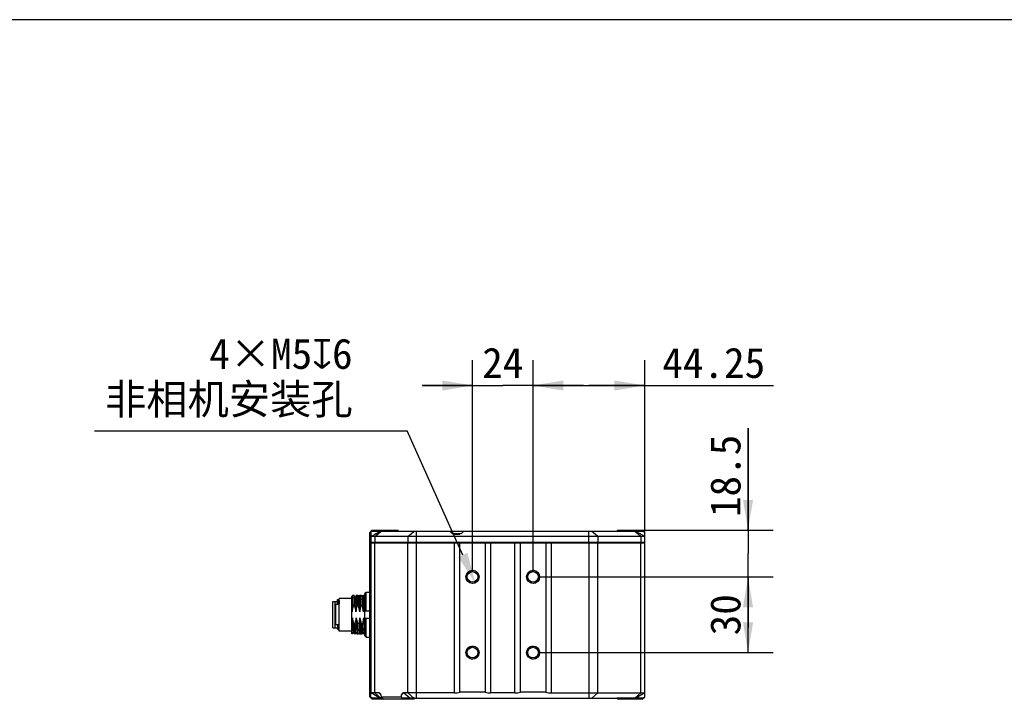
# Model space of a CAD drawing. Header units: millimetres. Extents: x 25 to 415, y 5 to 292.
# Tile 17 of 38: x 123 to 220, y 225 to 292. Entities that reach past the tile are written whole.
import ezdxf
from ezdxf.enums import TextEntityAlignment as Align

# ---------------------------------------------------------------- set-up
doc = ezdxf.new("R2010")
doc.units = ezdxf.units.MM
doc.header["$LTSCALE"] = 23.1
doc.header["$PDMODE"] = 3
doc.header["$PDSIZE"] = 8
doc.layers.get('0').update_dxf_attribs({"linetype": 'CONTINUOUS'})
doc.layers.get('Defpoints').update_dxf_attribs({"linetype": 'CONTINUOUS'})
doc.layers.add('00_COMPONENTS', color=7, linetype='CONTINUOUS')
doc.layers.add('51__DRAFT_DIMS', color=7, linetype='CONTINUOUS')
doc.styles.get("Standard").update_dxf_attribs({"font": 'simfang.ttf'})
doc.dimstyles.new('DIMSTYLE_1', dxfattribs={"dimtxt": 3, "dimasz": 3, "dimexe": 2.5, "dimexo": 0.5, "dimgap": 0.75, "dimtad": 1, "dimlfac": 4, "dimdsep": 46, "dimtxsty": 'STANDARD', "dimblk": '_FILLED', "dimblk1": '_FILLED', "dimblk2": '_FILLED', "dimcen": 0.09, "dimclrt": 3, "dimazin": 2, "dimtp": 0.3, "dimtm": 0.3, "dimtfac": 1, "dimtofl": 0, "dimtmove": 0, "dimatfit": 3, "dimldrblk": '_FILLED', "dimfxl": 1, "dimtolj": 1, "dimarcsym": 0})
doc.dimstyles.new('DIMSTYLE_4', dxfattribs={"dimtxt": 3, "dimasz": 3, "dimexe": 2.5, "dimexo": 0.5, "dimtad": 1, "dimlfac": 4, "dimdsep": 46, "dimtxsty": 'STANDARD', "dimblk": '_FILLED', "dimblk1": '_FILLED', "dimblk2": '_FILLED', "dimcen": 0.09, "dimclrt": 3, "dimazin": 2, "dimtp": 0.1, "dimtm": 0.1, "dimtfac": 1, "dimtofl": 0, "dimtmove": 0, "dimatfit": 1, "dimldrblk": '_FILLED', "dimfxl": 1, "dimtolj": 1, "dimarcsym": 0})
doc.dimstyles.new('DIMSTYLE_6', dxfattribs={"dimtxt": 3, "dimasz": 3, "dimexe": 2.5, "dimexo": 0.5, "dimgap": 0.75, "dimtad": 1, "dimlfac": 4, "dimdsep": 46, "dimtxsty": 'STANDARD', "dimblk": '_FILLED', "dimblk1": '_FILLED', "dimblk2": '_FILLED', "dimcen": 0.09, "dimclrt": 3, "dimazin": 2, "dimtp": 0.2, "dimtm": 0.2, "dimtfac": 1, "dimtofl": 0, "dimtmove": 0, "dimatfit": 3, "dimldrblk": '_FILLED', "dimfxl": 1, "dimtolj": 1, "dimarcsym": 0})

# ---------------------------------------------------------------- blocks, each defined once
blk = doc.blocks.new('_FILLED')
at = {"color": 0, "linetype": 'ByBlock'}
blk.add_solid([(0, 0), (-1, 0.167), (-1, -0.167)], dxfattribs=at)
blk = doc.blocks.new('*D13')
at = {"layer": '51__DRAFT_DIMS', "color": 4}
for p, q in [((194.8, 241.429), (194.8, 251.539)), ((194.8, 251.539), (194.8, 239.117)), ((183.679, 241.429), (197.3, 241.429)), ((194.8, 231.804), (194.8, 239.117)), ((173.991, 236.804), (197.3, 236.804)), ((194.8, 236.804), (194.8, 231.804))]:
    blk.add_line(p, q, dxfattribs=at)
at = {"layer": '51__DRAFT_DIMS', "color": 4, "xscale": 3, "yscale": 3, "zscale": 3}
for p, rotation in [((194.8, 241.429), 270), ((194.8, 236.804), 90)]:
    blk.add_blockref('_FILLED', p, dxfattribs=dict(at, rotation=rotation))
at = {"layer": '51__DRAFT_DIMS', "color": 3}
blk.add_text('18.5', height=3, rotation=90, dxfattribs=at).set_placement((194.05, 242.726))
blk = doc.blocks.new('*D14')
at = {"layer": '51__DRAFT_DIMS', "color": 4}
for p, q in [((173.491, 237.304), (173.491, 258.264)), ((184.554, 240.679), (184.554, 258.264)), ((173.491, 255.764), (179.022, 255.764)), ((184.554, 255.764), (179.022, 255.764)), ((179.022, 255.764), (197.315, 255.764))]:
    blk.add_line(p, q, dxfattribs=at)
at = {"layer": '51__DRAFT_DIMS', "color": 4, "xscale": 3, "yscale": 3, "zscale": 3, "rotation": 180}
blk.add_blockref('_FILLED', (173.491, 255.764), dxfattribs=at)
at = {"layer": '51__DRAFT_DIMS', "color": 4, "xscale": 3, "yscale": 3, "zscale": 3}
blk.add_blockref('_FILLED', (184.554, 255.764), dxfattribs=at)
at = {"layer": '51__DRAFT_DIMS', "color": 3}
blk.add_text('44.25', height=3, dxfattribs=at).set_placement((186.299, 256.514))
blk = doc.blocks.new('*D15')
at = {"layer": '51__DRAFT_DIMS', "color": 4}
for p, q in [((167.491, 237.304), (167.491, 258.264)), ((173.491, 237.304), (173.491, 258.264)), ((167.491, 255.764), (162.491, 255.764)), ((162.491, 255.764), (170.491, 255.764)), ((178.491, 255.764), (170.491, 255.764)), ((173.491, 255.764), (178.491, 255.764))]:
    blk.add_line(p, q, dxfattribs=at)
at = {"layer": '51__DRAFT_DIMS', "color": 4, "xscale": 3, "yscale": 3, "zscale": 3}
blk.add_blockref('_FILLED', (167.491, 255.764), dxfattribs=at)
at = {"layer": '51__DRAFT_DIMS', "color": 4, "xscale": 3, "yscale": 3, "zscale": 3, "rotation": 180}
blk.add_blockref('_FILLED', (173.491, 255.764), dxfattribs=at)
at = {"layer": '51__DRAFT_DIMS', "color": 3}
blk.add_text('24', height=3, dxfattribs=at).set_placement((170.491, 256.514), align=Align.CENTER)
blk = doc.blocks.new('*D16')
at = {"layer": '51__DRAFT_DIMS', "color": 4}
for p, q in [((173.991, 236.804), (197.3, 236.804)), ((194.8, 236.804), (194.8, 233.054)), ((194.8, 229.304), (194.8, 233.054)), ((173.991, 229.304), (197.3, 229.304))]:
    blk.add_line(p, q, dxfattribs=at)
at = {"layer": '51__DRAFT_DIMS', "color": 4, "xscale": 3, "yscale": 3, "zscale": 3}
for p, rotation in [((194.8, 236.804), 90), ((194.8, 229.304), 270)]:
    blk.add_blockref('_FILLED', p, dxfattribs=dict(at, rotation=rotation))
at = {"layer": '51__DRAFT_DIMS', "color": 3}
blk.add_text('30', height=3, rotation=90, dxfattribs=at).set_placement((194.05, 233.054), align=Align.CENTER)
blk = doc.blocks.new('*D17')
at = {"layer": '51__DRAFT_DIMS', "color": 0, "lineweight": -2}
for p in [(130.028, 251.287), (166.52, 238.972)]:
    blk.add_line(p, (161.001, 251.287), dxfattribs=at)
at = {"layer": 'Defpoints', "color": 0}
for p in [(167.236, 237.375), (167.747, 236.234)]:
    blk.add_point(p, dxfattribs=at)
at = {"layer": '51__DRAFT_DIMS', "color": 0, "linetype": 'ByBlock', "lineweight": -2, "xscale": 3, "yscale": 3, "zscale": 3, "rotation": 294.1396522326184}
blk.add_blockref('_FILLED', (167.747, 236.234), dxfattribs=at)
at = {"layer": '51__DRAFT_DIMS', "color": 3, "insert": (155.606, 260.412), "char_height": 3, "attachment_point": 3, "line_spacing_factor": 0.9}
blk.add_mtext('\\A1;{4×M5{\\fgdt;x}6\\P非相机安装孔}', dxfattribs=at)

msp = doc.modelspace()

# ---------------------------------------------------------------- linework, layer by layer
at = {"color": 7}
msp.add_line((415, 292), (25, 292), dxfattribs=at)
at = {"layer": '00_COMPONENTS', "color": 7}
for p, q in [((157.3037, 241.1794), (157.5537, 241.4294)), ((157.3037, 224.9294), (157.3037, 241.1794)), ((157.4287, 225.3044), (157.4287, 241.3044)), ((157.4287, 240.8044), (158.3037, 241.3044)), ((157.4537, 241.3294), (160.1787, 241.3294)), ((157.5537, 241.4294), (160.0787, 241.4294)), ((165.3082, 241.3044), (158.3037, 241.3044)), ((160.0787, 241.4294), (160.1787, 241.3294)), ((160.1787, 241.3294), (160.1787, 241.3044)), ((166.5476, 241.3044), (165.3118, 241.3044)), ((183.6787, 241.3044), (166.5492, 241.3044)), ((181.9037, 241.4294), (181.8037, 241.3294)), ((181.8037, 241.3294), (184.4037, 241.3294)), ((181.8037, 241.3044), (181.8037, 241.3294)), ((181.9037, 241.4294), (184.3037, 241.4294)), ((184.5537, 240.8044), (183.6787, 241.3044)), ((184.5537, 241.1794), (184.3037, 241.4294)), ((184.5537, 224.9294), (184.5537, 241.1794)), ((157.3037, 240.1794), (184.5537, 240.1794)), ((184.5537, 240.8044), (157.4287, 240.8044)), ((157.4287, 240.2544), (184.5537, 240.2544)), ((157.7287, 240.1794), (157.7287, 240.2544)), ((157.8162, 241.0294), (157.8162, 241.0258)), ((157.8662, 241.0544), (157.8412, 241.0544)), ((166.2864, 241.0544), (165.571, 241.0544)), ((166.2412, 225.3758), (166.2412, 240.1794)), ((168.7412, 240.1794), (168.7412, 225.3758)), ((172.2412, 225.3758), (172.2412, 240.1794)), ((174.7412, 240.1794), (174.7412, 225.3758)), ((184.1412, 241.0544), (184.1162, 241.0544)), ((184.1662, 241.0294), (184.1662, 241.0258)), ((184.2537, 240.1794), (184.2537, 240.2544)), ((156.9537, 235.2729), (156.8287, 235.146)), ((156.9537, 233.4294), (156.9537, 235.2729)), ((157.3037, 235.2729), (156.9537, 235.2729)), ((153.6537, 231.7419), (153.6537, 234.3669)), ((153.6537, 234.3669), (153.8537, 234.3669)), ((153.8537, 234.3669), (153.8537, 231.7419)), ((153.8537, 234.3419), (153.8787, 234.3669)), ((153.8787, 231.7419), (153.8787, 234.3669)), ((153.8787, 234.3669), (154.1037, 234.3669)), ((154.1037, 234.0544), (154.1037, 234.5544)), ((154.1037, 234.5544), (154.18, 234.5544)), ((154.1833, 234.5493), (154.1841, 234.5461)), ((154.2544, 234.4262), (154.1842, 234.5477)), ((154.261, 234.4444), (154.2525, 234.4296)), ((154.2708, 234.4612), (154.261, 234.4444)), ((154.2787, 234.475), (154.2708, 234.4612)), ((154.2787, 231.4294), (154.2787, 234.6794)), ((155.5287, 234.6794), (154.2787, 234.6794)), ((155.5804, 234.9516), (155.5287, 234.8622)), ((155.5287, 231.1544), (155.5287, 234.8622)), ((155.7418, 234.9544), (155.5836, 234.9544)), ((155.8538, 234.7635), (155.7451, 234.9516)), ((155.9554, 234.9516), (155.8502, 234.7698)), ((156.117, 234.9544), (155.9586, 234.9544)), ((156.2254, 234.77), (156.1204, 234.9515)), ((156.1654, 234.9344), (156.1478, 234.904)), ((156.1712, 234.9445), (156.1654, 234.9344)), ((156.1741, 234.9544), (156.3326, 234.9544)), ((156.3304, 234.9516), (156.2254, 234.77)), ((156.229, 234.7637), (156.2254, 234.77)), ((156.4921, 234.9544), (156.3336, 234.9544)), ((156.6005, 234.7698), (156.4953, 234.9516)), ((156.5403, 234.9343), (156.5228, 234.904)), ((156.5461, 234.9443), (156.5403, 234.9343)), ((156.5491, 234.9544), (156.7076, 234.9544)), ((156.6028, 234.7738), (156.6005, 234.7698)), ((156.6041, 234.7635), (156.6005, 234.7698)), ((156.7056, 234.9515), (156.6028, 234.7738)), ((156.8287, 234.9544), (156.7089, 234.9544)), ((156.8287, 230.9627), (156.8287, 235.146)), ((153.9037, 234.0044), (153.9537, 234.0544)), ((153.9037, 232.1044), (153.9037, 234.0044)), ((153.9537, 232.0544), (153.9537, 234.0544)), ((154.2787, 234.0544), (153.9537, 234.0544)), ((155.6489, 233.9275), (155.8071, 233.9275)), ((156.0239, 233.9275), (156.1823, 233.9275)), ((156.293, 233.7803), (156.293, 233.7783)), ((156.3057, 233.4354), (156.3059, 233.4288)), ((156.3059, 233.4288), (156.3089, 233.3459)), ((156.3989, 233.9275), (156.5573, 233.9275)), ((156.7742, 233.9275), (156.8287, 233.9275)), ((156.8287, 233.4294), (157.3037, 233.4294)), ((157.3037, 232.6794), (156.8287, 232.6794)), ((156.9537, 230.8359), (156.9537, 232.6794)), ((153.6537, 231.7419), (153.8537, 231.7419)), ((153.8537, 231.7669), (153.8787, 231.7419)), ((153.8787, 231.7419), (154.1037, 231.7419)), ((153.9037, 232.1044), (153.9537, 232.0544)), ((154.2787, 232.0544), (153.9537, 232.0544)), ((154.1037, 232.0544), (154.1037, 231.632)), ((154.1043, 231.632), (154.1194, 231.6583)), ((154.1194, 231.6583), (154.1275, 231.6721)), ((154.1254, 231.6756), (154.1275, 231.6721)), ((154.1275, 231.6721), (154.1943, 231.5565)), ((154.1967, 231.5544), (154.2787, 231.5544)), ((155.5287, 231.4294), (154.2787, 231.4294)), ((155.5578, 231.1573), (155.6608, 231.3354)), ((155.6591, 231.3452), (155.6628, 231.3389)), ((155.6608, 231.3354), (155.6628, 231.3389)), ((155.6628, 231.3389), (155.7679, 231.1572)), ((155.8643, 232.1813), (155.7059, 232.1813)), ((155.9326, 231.157), (156.0378, 231.3389)), ((156.0287, 231.1544), (156.0287, 231.3232)), ((156.0342, 231.345), (156.0378, 231.3389)), ((156.0378, 231.3389), (156.1429, 231.1572)), ((156.2391, 232.1813), (156.0809, 232.1813)), ((156.3077, 231.1573), (156.4108, 231.3355)), ((156.4091, 231.3452), (156.4128, 231.339)), ((156.4108, 231.3355), (156.4128, 231.339)), ((156.4128, 231.339), (156.5179, 231.1572)), ((156.6143, 232.1813), (156.4559, 232.1813)), ((156.6828, 231.1572), (156.7879, 231.3388)), ((156.7843, 231.3449), (156.7879, 231.3388)), ((156.7879, 231.3388), (156.8287, 231.2682)), ((155.5544, 231.1544), (155.5287, 231.1544)), ((155.9295, 231.1544), (155.7711, 231.1544)), ((156.0287, 231.1544), (156.1429, 231.1544)), ((156.3043, 231.1544), (156.1461, 231.1544)), ((156.3332, 231.2014), (156.3585, 231.1578)), ((156.3624, 231.1544), (156.5179, 231.1544)), ((156.6796, 231.1544), (156.5211, 231.1544)), ((156.7082, 231.2011), (156.7333, 231.1577)), ((156.7371, 231.1544), (156.7372, 231.1544)), ((156.7373, 231.1544), (156.8287, 231.1544)), ((156.8287, 230.9627), (156.9537, 230.8359)), ((156.9537, 230.8359), (157.3037, 230.8359)), ((157.5537, 224.6794), (157.3037, 224.9294)), ((157.3561, 224.9428), (157.3561, 224.877)), ((157.4267, 225.3055), (157.4262, 225.3057)), ((158.3037, 224.8044), (157.4267, 225.3055)), ((158.2089, 225.3044), (157.4287, 225.3044)), ((158.5625, 224.7794), (157.4537, 224.7794)), ((161.676, 224.6794), (157.5537, 224.6794)), ((158.5448, 224.8044), (157.5982, 224.8044)), ((158.4558, 224.9294), (160.4016, 224.9294)), ((158.5028, 224.8638), (158.5625, 224.7794)), ((158.5625, 224.7794), (158.7039, 224.6794)), ((160.507, 224.7794), (160.4473, 224.8638)), ((161.776, 224.7794), (160.507, 224.7794)), ((160.507, 224.6794), (160.507, 224.7794)), ((160.5209, 224.8044), (184.3841, 224.8044)), ((165.6963, 225.3044), (160.6485, 225.3044)), ((161.676, 224.6794), (161.776, 224.7794)), ((161.776, 224.7794), (161.776, 224.8044)), ((168.7412, 225.3758), (166.2412, 225.3758)), ((171.6963, 225.3044), (169.2861, 225.3044)), ((174.7412, 225.3758), (172.2412, 225.3758)), ((175.2861, 225.3044), (184.5537, 225.3044)), ((181.8037, 224.8044), (181.8037, 224.7794)), ((184.4037, 224.7794), (181.8037, 224.7794)), ((181.9037, 224.6794), (181.8037, 224.7794)), ((184.3037, 224.6794), (181.9037, 224.6794)), ((184.5537, 225.3044), (183.6787, 224.8044)), ((184.3037, 224.6794), (184.5537, 224.9294))]:
    msp.add_line(p, q, dxfattribs=at)
at = {"layer": '00_COMPONENTS', "color": 4}
for p, q in [((157.7948, 240.8044), (158.4135, 241.3044)), ((158.8037, 241.3044), (158.8037, 241.4294)), ((161.0623, 240.8044), (161.681, 241.3044)), ((161.9462, 240.1794), (161.9462, 241.3044)), ((179.0343, 240.1794), (179.0343, 241.3044)), ((179.9182, 240.8044), (179.2994, 241.3044)), ((183.1787, 241.4294), (183.1787, 241.3044)), ((184.1876, 240.8044), (183.5689, 241.3044)), ((157.7948, 240.8044), (157.7948, 240.2544)), ((157.7948, 225.3044), (157.7948, 240.1794)), ((157.8162, 241.0294), (157.8224, 241.0294)), ((158.0069, 240.1794), (158.0069, 240.2544)), ((161.0623, 240.8044), (161.0623, 240.2544)), ((161.0626, 225.3044), (161.0626, 240.1794)), ((161.2744, 240.1794), (161.2744, 240.2544)), ((161.9465, 224.8044), (161.9465, 240.1794)), ((165.6438, 241.0294), (166.2136, 241.0294)), ((165.6963, 225.3044), (165.6963, 240.1794)), ((169.2861, 240.1794), (169.2861, 225.3044)), ((171.6963, 225.3044), (171.6963, 240.1794)), ((175.2861, 240.1794), (175.2861, 225.3044)), ((179.0359, 224.8044), (179.0359, 240.1794)), ((179.706, 240.1794), (179.706, 240.2544)), ((179.9182, 240.8044), (179.9182, 240.2544)), ((179.9198, 225.3044), (179.9198, 240.1794)), ((183.9754, 240.1794), (183.9754, 240.2544)), ((184.1599, 241.0294), (184.1662, 241.0294)), ((184.1876, 240.8044), (184.1876, 240.2544)), ((184.1876, 225.3044), (184.1876, 240.1794)), ((157.3561, 224.9428), (157.5982, 224.8044)), ((158.4135, 224.8044), (157.7948, 225.3044)), ((158.406, 225.1451), (158.2089, 225.3044)), ((160.5209, 224.8044), (160.4473, 224.8638)), ((161.2672, 224.8044), (160.6485, 225.3044)), ((161.6813, 224.8044), (161.0626, 225.3044)), ((161.3025, 224.6794), (161.3732, 224.7794)), ((161.3732, 224.8044), (161.3732, 224.7794)), ((179.9198, 225.3044), (179.3011, 224.8044)), ((183.1787, 224.6794), (183.1787, 224.8044)), ((184.1876, 225.3044), (183.5689, 224.8044)), ((184.4881, 224.8638), (184.3841, 224.8044))]:
    msp.add_line(p, q, dxfattribs=at)
at = {"layer": '00_COMPONENTS', "color": 7}
for centre, radius in [((167.4912, 236.8044), 0.65), ((167.4912, 236.8044), 0.525), ((173.4912, 236.8044), 0.65), ((173.4912, 236.8044), 0.525), ((167.4912, 229.3044), 0.65), ((167.4912, 229.3044), 0.525), ((173.4912, 229.3044), 0.65), ((173.4912, 229.3044), 0.525)]:
    msp.add_circle(centre, radius, dxfattribs=at)
for centre, radius, start, end in [((157.8412, 241.0294), 0.025, 90, 180), ((184.1412, 241.0294), 0.025, 0, 90), ((153.9693, 234.4959), 0.2206, 12.579849, 13.164725), ((152.1694, 232.8938), 3.4193, 7.583282, 10.75158), ((210.294, 234.0565), 54.462, 181.973174, 182.175688)]:
    msp.add_arc(centre, radius, start, end, dxfattribs=at)
at = {"layer": '00_COMPONENTS', "color": 4}
for centre in [(167.4912, 236.8044), (173.4912, 236.8044), (167.4912, 229.3044), (173.4912, 229.3044)]:
    msp.add_arc(centre, 0.625, 255, 195, dxfattribs=at)
at = {"layer": '00_COMPONENTS', "color": 7}
for centre, major_axis, ratio, start_param, end_param in [((158.2089, 224.9013), (0, 0.4031), 0.6139406, 4.7821851, 6.2831853), ((158.2553, 224.8638), (-0.6911, 0.933), 0.1726721, -1.6980145, -1.6282183), ((160.6485, 224.9013), (0, 0.4031), 0.6139406, 0, 1.5010002), ((160.6948, 224.8638), (-0.6911, 0.933), 0.1726721, 1.373782, 1.4435782), ((165.6963, 226.0187), (1.25, 0), 0.5714286, -1.5707963, -1.1197695), ((169.2861, 226.0187), (1.25, 0), 0.5714286, -2.0218231, -1.5707963), ((171.6963, 226.0187), (1.25, 0), 0.5714286, -1.5707963, -1.1197695), ((175.2861, 226.0187), (1.25, 0), 0.5714286, -2.0218231, -1.5707963)]:
    msp.add_ellipse(centre, major_axis=major_axis, ratio=ratio, start_param=start_param, end_param=end_param, dxfattribs=at)
for points, knots in [([(165.571, 241.0544), (165.5355, 241.0685), (165.471, 241.1), (165.3906, 241.1605), (165.3344, 241.2285), (165.3135, 241.2795), (165.3082, 241.3044)], [0, 0, 0, 0, 0.3046841, 0.5689614, 0.7973479, 1, 1, 1, 1]), ([(166.5492, 241.3044), (166.5439, 241.2795), (166.523, 241.2285), (166.4668, 241.1605), (166.3864, 241.1), (166.3219, 241.0685), (166.2864, 241.0544)], [0, 0, 0, 0, 0.2026521, 0.4310385, 0.6953159, 1, 1, 1, 1]), ([(165.9287, 240.9901), (165.8651, 240.9901), (165.7432, 241.0006), (165.625, 241.0328), (165.571, 241.0544)], [0, 0, 0, 0, 0.5223216, 1, 1, 1, 1]), ([(166.2864, 241.0544), (166.2324, 241.0328), (166.1142, 241.0006), (165.9922, 240.9901), (165.9287, 240.9901)], [0, 0, 0, 0, 0.4776784, 1, 1, 1, 1]), ([(154.18, 234.5544), (154.1807, 234.5544), (154.1823, 234.5525), (154.1829, 234.5506), (154.1833, 234.5493)], [0, 0, 0, 0, 0.3339055, 1, 1, 1, 1]), ([(154.1846, 234.5439), (154.1848, 234.5431), (154.1857, 234.5393), (154.1865, 234.5354), (154.187, 234.5324)], [0, 0, 0, 0, 0.2173094, 1, 1, 1, 1]), ([(154.187, 234.5324), (154.1907, 234.5115), (154.1961, 234.4561), (154.2035, 234.3542), (154.2108, 234.216), (154.2153, 234.1121), (154.2176, 234.0547)], [0, 0, 0, 0, 0.1330858, 0.3483506, 0.6400115, 1, 1, 1, 1]), ([(154.2542, 234.4257), (154.2559, 234.423), (154.2581, 234.4139), (154.2612, 234.3967), (154.264, 234.3711), (154.2669, 234.3377), (154.2698, 234.2966), (154.274, 234.2273), (154.2768, 234.1718), (154.2787, 234.1324)], [0, 0, 0, 0, 0.0329072, 0.0926414, 0.1797009, 0.2937872, 0.4339621, 0.5991663, 1, 1, 1, 1]), ([(155.5836, 234.9544), (155.5833, 234.9544), (155.5819, 234.954), (155.581, 234.9526), (155.5804, 234.9516)], [0, 0, 0, 0, 0.1882231, 1, 1, 1, 1]), ([(155.6489, 233.9275), (155.6463, 234.0014), (155.6411, 234.1425), (155.633, 234.3426), (155.6251, 234.5187), (155.6181, 234.6488), (155.6124, 234.7385), (155.6084, 234.7942), (155.6044, 234.8418), (155.6004, 234.8811), (155.5966, 234.9116), (155.5924, 234.9344), (155.5894, 234.9468), (155.5856, 234.9544), (155.5836, 234.9544)], [0, 0, 0, 0, 0.2152182, 0.4106485, 0.5826575, 0.7280539, 0.7899105, 0.8441489, 0.8905247, 0.928834, 0.9589174, 0.9806784, 0.9941505, 1, 1, 1, 1]), ([(155.7451, 234.9516), (155.7448, 234.952), (155.7441, 234.9532), (155.7428, 234.9544), (155.7418, 234.9544)], [0, 0, 0, 0, 0.3367251, 1, 1, 1, 1]), ([(155.8071, 233.9275), (155.8046, 233.9979), (155.7997, 234.1326), (155.792, 234.3244), (155.7844, 234.4949), (155.7768, 234.6411), (155.7702, 234.7466), (155.7648, 234.817), (155.761, 234.8589), (155.7572, 234.8931), (155.7535, 234.9197), (155.7498, 234.9384), (155.747, 234.9483), (155.7451, 234.9516)], [0, 0, 0, 0, 0.2057615, 0.3937747, 0.5608487, 0.7042068, 0.8214436, 0.8696457, 0.9106272, 0.9442341, 0.9703455, 0.9889057, 1, 1, 1, 1]), ([(155.8538, 234.7635), (155.8564, 234.7591), (155.86, 234.7451), (155.8648, 234.7188), (155.8696, 234.6806), (155.8744, 234.6311), (155.8792, 234.5705), (155.8862, 234.469), (155.8948, 234.3184), (155.9046, 234.1122), (155.9142, 233.8764), (155.9241, 233.6177), (155.9306, 233.4383), (155.9339, 233.3459)], [0, 0, 0, 0, 0.010871, 0.0297916, 0.0568461, 0.0919601, 0.1348634, 0.1851955, 0.306717, 0.4532933, 0.6209879, 0.8049169, 1, 1, 1, 1]), ([(155.9554, 234.9516), (155.9556, 234.952), (155.9564, 234.9532), (155.9576, 234.9544), (155.9586, 234.9544)], [0, 0, 0, 0, 0.3362146, 1, 1, 1, 1]), ([(155.9586, 234.9544), (155.9606, 234.9544), (155.9644, 234.9468), (155.9674, 234.9344), (155.9716, 234.9116), (155.9754, 234.8811), (155.9794, 234.8418), (155.9834, 234.7942), (155.9874, 234.7385), (155.9931, 234.6488), (156.0001, 234.5187), (156.0081, 234.3426), (156.0161, 234.1425), (156.0213, 234.0014), (156.0239, 233.9275)], [0, 0, 0, 0, 0.0058404, 0.0193177, 0.0410804, 0.0711658, 0.1094733, 0.1558511, 0.2100907, 0.2719474, 0.4173434, 0.5893489, 0.7847852, 1, 1, 1, 1]), ([(156.1203, 234.9515), (156.1201, 234.952), (156.1193, 234.9532), (156.118, 234.9544), (156.117, 234.9544)], [0, 0, 0, 0, 0.3373546, 1, 1, 1, 1]), ([(156.1823, 233.9275), (156.1797, 233.9979), (156.1748, 234.1325), (156.1672, 234.3243), (156.1596, 234.4947), (156.152, 234.6409), (156.1454, 234.7464), (156.14, 234.8168), (156.1362, 234.8587), (156.1324, 234.893), (156.1287, 234.9196), (156.125, 234.9383), (156.1222, 234.9482), (156.1203, 234.9515)], [0, 0, 0, 0, 0.2056983, 0.3936599, 0.5606993, 0.7040437, 0.8212885, 0.8695026, 0.9105019, 0.9441323, 0.9702729, 0.9888673, 1, 1, 1, 1]), ([(156.1741, 234.9544), (156.172, 234.9544), (156.1681, 234.9461), (156.1667, 234.9402), (156.1657, 234.9354)], [0, 0, 0, 0, 0.2996824, 1, 1, 1, 1]), ([(156.1712, 234.9445), (156.1718, 234.9454), (156.1728, 234.9473), (156.175, 234.9473), (156.1757, 234.9469)], [0, 0, 0, 0, 0.6021201, 1, 1, 1, 1]), ([(156.1966, 234.8201), (156.195, 234.8395), (156.1919, 234.8731), (156.187, 234.9116), (156.183, 234.934), (156.1802, 234.9448), (156.178, 234.9512), (156.1753, 234.9544), (156.1741, 234.9544)], [0, 0, 0, 0, 0.4261643, 0.7346174, 0.8441044, 0.9237661, 0.97436, 1, 1, 1, 1]), ([(156.1757, 234.9469), (156.1771, 234.9459), (156.1794, 234.9413), (156.1808, 234.9368), (156.1816, 234.9337)], [0, 0, 0, 0, 0.3545884, 1, 1, 1, 1]), ([(156.229, 234.7637), (156.2309, 234.7604), (156.2338, 234.7505), (156.2376, 234.732), (156.2413, 234.706), (156.2452, 234.6726), (156.2492, 234.632), (156.2549, 234.5639), (156.2618, 234.4623), (156.2695, 234.3218), (156.2773, 234.1585), (156.2852, 233.9754), (156.2904, 233.8472), (156.293, 233.7803)], [0, 0, 0, 0, 0.0116718, 0.030852, 0.0575602, 0.0916862, 0.1330929, 0.1816305, 0.2993131, 0.4428476, 0.6096009, 0.7963996, 1, 1, 1, 1]), ([(156.3299, 234.9524), (156.3301, 234.9527), (156.3308, 234.9536), (156.3319, 234.9544), (156.3326, 234.9544)], [0, 0, 0, 0, 0.3213207, 1, 1, 1, 1]), ([(156.3304, 234.9516), (156.3306, 234.952), (156.3314, 234.9532), (156.3327, 234.9544), (156.3336, 234.9544)], [0, 0, 0, 0, 0.3367155, 1, 1, 1, 1]), ([(156.3336, 234.9544), (156.3356, 234.9544), (156.3394, 234.9468), (156.3424, 234.9344), (156.3466, 234.9116), (156.3504, 234.8811), (156.3544, 234.8418), (156.3584, 234.7942), (156.3624, 234.7385), (156.3681, 234.6488), (156.3751, 234.5187), (156.3831, 234.3426), (156.3911, 234.1425), (156.3962, 234.0014), (156.3989, 233.9275)], [0, 0, 0, 0, 0.0058397, 0.0193146, 0.0410756, 0.0711603, 0.1094678, 0.1558461, 0.2100863, 0.2719437, 0.4173407, 0.5893469, 0.784784, 1, 1, 1, 1]), ([(156.4921, 234.9544), (156.4924, 234.9544), (156.4938, 234.954), (156.4947, 234.9526), (156.4953, 234.9516)], [0, 0, 0, 0, 0.1877593, 1, 1, 1, 1]), ([(156.4953, 234.9516), (156.4972, 234.9483), (156.5001, 234.9383), (156.5037, 234.9197), (156.5074, 234.8931), (156.5112, 234.8588), (156.515, 234.817), (156.5205, 234.7465), (156.5271, 234.641), (156.5347, 234.4948), (156.5423, 234.3244), (156.5499, 234.1326), (156.5549, 233.9979), (156.5573, 233.9275)], [0, 0, 0, 0, 0.0111075, 0.0296758, 0.0557933, 0.0894056, 0.1303945, 0.1785981, 0.2958355, 0.4391877, 0.6062584, 0.7942471, 1, 1, 1, 1]), ([(156.5491, 234.9544), (156.547, 234.9544), (156.5431, 234.9461), (156.5417, 234.9403), (156.5407, 234.9354)], [0, 0, 0, 0, 0.2998031, 1, 1, 1, 1]), ([(156.5422, 234.9335), (156.5425, 234.9347), (156.5436, 234.9384), (156.5448, 234.942), (156.5461, 234.9443)], [0, 0, 0, 0, 0.3125564, 1, 1, 1, 1]), ([(156.5461, 234.9443), (156.5467, 234.9454), (156.5479, 234.9475), (156.5504, 234.947), (156.551, 234.9464)], [0, 0, 0, 0, 0.5887166, 1, 1, 1, 1]), ([(156.5716, 234.82), (156.57, 234.8395), (156.5669, 234.8731), (156.562, 234.9116), (156.558, 234.934), (156.5552, 234.9448), (156.553, 234.9512), (156.5503, 234.9544), (156.5491, 234.9544)], [0, 0, 0, 0, 0.4261708, 0.7346289, 0.8441167, 0.9237772, 0.9743671, 1, 1, 1, 1]), ([(156.551, 234.9464), (156.5525, 234.9451), (156.5547, 234.9402), (156.5561, 234.9354), (156.5569, 234.9322)], [0, 0, 0, 0, 0.366319, 1, 1, 1, 1]), ([(156.6041, 234.7634), (156.6066, 234.759), (156.6101, 234.7451), (156.6149, 234.7188), (156.6195, 234.6805), (156.6244, 234.631), (156.6294, 234.5704), (156.6365, 234.469), (156.6449, 234.3184), (156.6544, 234.1122), (156.6644, 233.8764), (156.6743, 233.6176), (156.6807, 233.4383), (156.6839, 233.3459)], [0, 0, 0, 0, 0.0107984, 0.029721, 0.0568255, 0.0919673, 0.1348689, 0.1851923, 0.3066593, 0.4533152, 0.621039, 0.8049359, 1, 1, 1, 1]), ([(156.7089, 234.9544), (156.7086, 234.9544), (156.7071, 234.954), (156.7062, 234.9525), (156.7056, 234.9515)], [0, 0, 0, 0, 0.1867099, 1, 1, 1, 1]), ([(156.7742, 233.9275), (156.7715, 234.0014), (156.7662, 234.1425), (156.758, 234.3426), (156.7503, 234.5187), (156.7435, 234.6488), (156.7377, 234.7385), (156.7335, 234.7942), (156.7294, 234.8418), (156.7253, 234.8811), (156.7216, 234.9116), (156.7176, 234.9344), (156.7147, 234.9468), (156.7109, 234.9544), (156.7089, 234.9544)], [0, 0, 0, 0, 0.2152308, 0.4106718, 0.5826855, 0.7280863, 0.7899498, 0.8441988, 0.8905851, 0.9288968, 0.9589719, 0.9807177, 0.9941698, 1, 1, 1, 1]), ([(155.5286, 234.1272), (155.5313, 234.0682), (155.5424, 233.8078), (155.5518, 233.5474), (155.5589, 233.3459)], [0, 0, 0, 0, 0.2264943, 1, 1, 1, 1]), ([(156.293, 233.7783), (156.2941, 233.7506), (156.2985, 233.6363), (156.3025, 233.5219), (156.3057, 233.4354)], [0, 0, 0, 0, 0.2428047, 1, 1, 1, 1]), ([(155.5793, 232.7628), (155.5825, 232.6705), (155.5889, 232.4911), (155.5988, 232.2323), (155.6087, 231.9965), (155.6182, 231.7903), (155.6267, 231.6397), (155.6338, 231.5382), (155.6388, 231.4776), (155.6437, 231.4282), (155.6483, 231.39), (155.653, 231.3636), (155.6566, 231.3497), (155.6591, 231.3452)], [0, 0, 0, 0, 0.1950976, 0.3790802, 0.5467413, 0.6932983, 0.8148802, 0.8652478, 0.9081161, 0.9431582, 0.9701924, 0.9891202, 1, 1, 1, 1]), ([(155.9542, 232.7629), (155.9575, 232.6705), (155.964, 232.491), (155.9738, 232.2323), (155.9835, 231.9965), (155.9933, 231.7903), (156.0019, 231.6396), (156.0088, 231.5382), (156.0136, 231.4777), (156.0185, 231.4282), (156.0233, 231.39), (156.0282, 231.3635), (156.0317, 231.3495), (156.0342, 231.345)], [0, 0, 0, 0, 0.1951318, 0.3790305, 0.5465858, 0.6932749, 0.8148382, 0.8650677, 0.9078507, 0.942913, 0.9700457, 0.9890953, 1, 1, 1, 1]), ([(156.3293, 232.7628), (156.3326, 232.6705), (156.3389, 232.491), (156.3487, 232.2322), (156.3587, 231.9963), (156.3684, 231.7901), (156.3767, 231.6395), (156.3838, 231.5381), (156.3888, 231.4775), (156.3937, 231.428), (156.3983, 231.3898), (156.4031, 231.3635), (156.4066, 231.3496), (156.4091, 231.3452)], [0, 0, 0, 0, 0.1951441, 0.3791237, 0.5468588, 0.6934498, 0.8149746, 0.8652992, 0.9081845, 0.9432874, 0.9703191, 0.9891883, 1, 1, 1, 1]), ([(156.7044, 232.7629), (156.7077, 232.6704), (156.714, 232.4908), (156.7238, 232.2319), (156.7338, 231.996), (156.7435, 231.7896), (156.7518, 231.6389), (156.759, 231.5375), (156.7639, 231.4771), (156.7689, 231.4278), (156.7736, 231.3896), (156.7783, 231.3633), (156.7818, 231.3494), (156.7843, 231.3449)], [0, 0, 0, 0, 0.1952859, 0.3793399, 0.5469718, 0.6936768, 0.8153029, 0.8655253, 0.9082308, 0.9432051, 0.9702475, 0.989181, 1, 1, 1, 1]), ([(154.1037, 231.912), (154.1053, 231.8805), (154.1084, 231.825), (154.1129, 231.7605), (154.1168, 231.7208), (154.1194, 231.7001), (154.122, 231.6857), (154.124, 231.6781), (154.1254, 231.6756)], [0, 0, 0, 0, 0.3988793, 0.7011532, 0.8146713, 0.902477, 0.964223, 1, 1, 1, 1]), ([(154.1943, 231.5565), (154.1917, 231.5611), (154.1888, 231.5764), (154.1844, 231.6055), (154.1804, 231.6491), (154.176, 231.7061), (154.1718, 231.7762), (154.1658, 231.8937), (154.1619, 231.9878), (154.1594, 232.0543)], [0, 0, 0, 0, 0.0315109, 0.0911383, 0.1787383, 0.29358, 0.4345909, 0.6004282, 1, 1, 1, 1]), ([(154.1967, 231.5544), (154.196, 231.5544), (154.195, 231.5553), (154.1945, 231.5562), (154.1943, 231.5565)], [0, 0, 0, 0, 0.6628894, 1, 1, 1, 1]), ([(155.5546, 231.1544), (155.5532, 231.1544), (155.5501, 231.1588), (155.5477, 231.167), (155.5444, 231.1813), (155.5414, 231.2006), (155.5382, 231.2255), (155.5336, 231.2692), (155.5306, 231.3048), (155.5287, 231.3302)], [0, 0, 0, 0, 0.0237297, 0.0737138, 0.1533865, 0.2632299, 0.4031817, 0.5730104, 1, 1, 1, 1]), ([(155.7059, 232.1813), (155.7083, 232.1109), (155.7133, 231.9762), (155.7209, 231.7843), (155.7285, 231.6139), (155.7361, 231.4677), (155.7427, 231.3622), (155.7482, 231.2918), (155.752, 231.2499), (155.7558, 231.2156), (155.7595, 231.1891), (155.7632, 231.1704), (155.766, 231.1605), (155.7679, 231.1572)], [0, 0, 0, 0, 0.2057673, 0.3937845, 0.5608609, 0.7042198, 0.8214556, 0.8696564, 0.9106362, 0.9442412, 0.9703505, 0.9889082, 1, 1, 1, 1]), ([(155.9295, 231.1544), (155.9278, 231.1544), (155.9244, 231.1602), (155.9217, 231.1703), (155.918, 231.1884), (155.9146, 231.2128), (155.911, 231.2442), (155.9058, 231.2993), (155.8996, 231.3842), (155.8925, 231.5044), (155.8854, 231.6475), (155.8782, 231.8116), (155.8736, 231.9277), (155.8712, 231.9889)], [0, 0, 0, 0, 0.0060436, 0.0193823, 0.0407925, 0.0703563, 0.1080218, 0.1536695, 0.268271, 0.4125202, 0.584311, 0.7810905, 1, 1, 1, 1]), ([(156.0809, 232.1813), (156.0834, 232.1109), (156.0883, 231.9762), (156.0959, 231.7843), (156.1035, 231.6139), (156.1111, 231.4677), (156.1177, 231.3622), (156.1232, 231.2918), (156.127, 231.2499), (156.1308, 231.2156), (156.1345, 231.1891), (156.1382, 231.1704), (156.141, 231.1605), (156.1429, 231.1572)], [0, 0, 0, 0, 0.2057651, 0.3937806, 0.5608563, 0.7042156, 0.8214521, 0.8696532, 0.9106334, 0.9442387, 0.9703484, 0.9889069, 1, 1, 1, 1]), ([(156.2391, 232.1813), (156.2417, 232.1073), (156.247, 231.9663), (156.2551, 231.7662), (156.2629, 231.5901), (156.2698, 231.4599), (156.2756, 231.3702), (156.2798, 231.3145), (156.284, 231.267), (156.288, 231.2276), (156.2917, 231.1972), (156.2957, 231.1744), (156.2986, 231.162), (156.3023, 231.1544), (156.3043, 231.1544)], [0, 0, 0, 0, 0.215227, 0.4106748, 0.582685, 0.7280879, 0.7899536, 0.8442049, 0.8905919, 0.928899, 0.9589726, 0.9807112, 0.9941595, 1, 1, 1, 1]), ([(156.4559, 232.1813), (156.4584, 232.1109), (156.4633, 231.9761), (156.4709, 231.7842), (156.4785, 231.6137), (156.4861, 231.4675), (156.4927, 231.362), (156.4982, 231.2916), (156.502, 231.2497), (156.5058, 231.2155), (156.5095, 231.189), (156.5132, 231.1703), (156.516, 231.1604), (156.5179, 231.1572)], [0, 0, 0, 0, 0.2058219, 0.3938819, 0.5609871, 0.704359, 0.8215905, 0.8697822, 0.9107479, 0.9443334, 0.9704172, 0.9889439, 1, 1, 1, 1]), ([(156.6796, 231.1544), (156.6776, 231.1544), (156.6738, 231.162), (156.6708, 231.1743), (156.6666, 231.1972), (156.6628, 231.2276), (156.6588, 231.267), (156.6548, 231.3145), (156.6508, 231.3702), (156.6451, 231.4599), (156.6381, 231.5901), (156.6301, 231.7662), (156.6221, 231.9663), (156.6169, 232.1073), (156.6143, 232.1813)], [0, 0, 0, 0, 0.0058423, 0.019318, 0.041079, 0.0711632, 0.1094701, 0.1558477, 0.2100874, 0.2719446, 0.417342, 0.5893483, 0.7847849, 1, 1, 1, 1]), ([(155.5579, 231.1573), (155.5577, 231.1569), (155.5569, 231.1557), (155.5556, 231.1544), (155.5546, 231.1544)], [0, 0, 0, 0, 0.3398654, 1, 1, 1, 1]), ([(155.7679, 231.1572), (155.7681, 231.1568), (155.7689, 231.1556), (155.7702, 231.1544), (155.7711, 231.1544)], [0, 0, 0, 0, 0.3366933, 1, 1, 1, 1]), ([(155.9327, 231.157), (155.9325, 231.1566), (155.9317, 231.1555), (155.9305, 231.1544), (155.9295, 231.1544)], [0, 0, 0, 0, 0.3341356, 1, 1, 1, 1]), ([(156.1429, 231.1572), (156.1431, 231.1568), (156.1439, 231.1556), (156.1451, 231.1544), (156.1461, 231.1544)], [0, 0, 0, 0, 0.3366081, 1, 1, 1, 1]), ([(156.3043, 231.1544), (156.3046, 231.1544), (156.3062, 231.1548), (156.3071, 231.1562), (156.3077, 231.1573)], [0, 0, 0, 0, 0.1869916, 1, 1, 1, 1]), ([(156.3585, 231.1578), (156.357, 231.1604), (156.3544, 231.1677), (156.3493, 231.1888), (156.3467, 231.2074), (156.3448, 231.2214)], [0, 0, 0, 0, 0.1387317, 0.3510149, 1, 1, 1, 1]), ([(156.3622, 231.1544), (156.3619, 231.1544), (156.3602, 231.155), (156.3592, 231.1566), (156.3585, 231.1578)], [0, 0, 0, 0, 0.1875291, 1, 1, 1, 1]), ([(156.5179, 231.1572), (156.5181, 231.1567), (156.5189, 231.1556), (156.5201, 231.1544), (156.5211, 231.1544)], [0, 0, 0, 0, 0.3362341, 1, 1, 1, 1]), ([(156.6828, 231.1572), (156.6826, 231.1568), (156.6818, 231.1556), (156.6805, 231.1544), (156.6796, 231.1544)], [0, 0, 0, 0, 0.3368303, 1, 1, 1, 1]), ([(156.7333, 231.1577), (156.7318, 231.1603), (156.7293, 231.1676), (156.7244, 231.1887), (156.7218, 231.2073), (156.72, 231.2213)], [0, 0, 0, 0, 0.1383233, 0.3503811, 1, 1, 1, 1]), ([(156.7371, 231.1544), (156.7368, 231.1544), (156.7351, 231.1549), (156.734, 231.1565), (156.7333, 231.1577)], [0, 0, 0, 0, 0.1897745, 1, 1, 1, 1]), ([(157.4262, 225.3057), (157.4252, 225.3058), (157.4225, 225.3034), (157.4193, 225.2984), (157.4148, 225.2898), (157.4096, 225.278), (157.4038, 225.2628), (157.395, 225.2365), (157.3839, 225.1967), (157.3722, 225.1418), (157.363, 225.0794), (157.3573, 225.0122), (157.3561, 224.9661), (157.3561, 224.9428)], [0, 0, 0, 0, 0.0082011, 0.0246632, 0.0502474, 0.0849329, 0.1284529, 0.180385, 0.3071362, 0.4594422, 0.6303179, 0.8126074, 1, 1, 1, 1])]:
    msp.add_open_spline(points, degree=3, knots=knots, dxfattribs=at)
for points in [[(156.7053, 234.953), (156.7059, 234.9537), (156.7067, 234.9544), (156.7076, 234.9544)], [(155.6489, 233.9275), (155.6035, 233.7364), (155.5713, 233.5411), (155.5588, 233.345)], [(155.9339, 233.3458), (155.9078, 233.5426), (155.8629, 233.7371), (155.8071, 233.9275)], [(156.0239, 233.9275), (155.9786, 233.7366), (155.9464, 233.5416), (155.9339, 233.3458)], [(156.3088, 233.345), (156.2828, 233.542), (156.2383, 233.7369), (156.1823, 233.9275)], [(156.3989, 233.9275), (156.3535, 233.7364), (156.3213, 233.5411), (156.3088, 233.345)], [(156.6839, 233.3459), (156.6578, 233.5426), (156.6132, 233.7371), (156.5573, 233.9275)], [(156.7742, 233.9275), (156.7289, 233.7366), (156.6965, 233.5417), (156.6839, 233.3459)], [(155.5286, 232.3668), (155.5532, 232.4977), (155.5707, 232.6302), (155.5793, 232.7631)], [(155.5793, 232.7631), (155.6054, 232.5663), (155.65, 232.3717), (155.7059, 232.1813)], [(155.8643, 232.1813), (155.9098, 232.3724), (155.9417, 232.5677), (155.9542, 232.7637)], [(155.9542, 232.7637), (155.9803, 232.5668), (156.025, 232.3719), (156.0809, 232.1813)], [(156.2391, 232.1813), (156.2844, 232.3722), (156.3168, 232.5671), (156.3293, 232.7629)], [(156.3293, 232.7629), (156.3554, 232.5662), (156.4, 232.3717), (156.4559, 232.1813)], [(156.6143, 232.1813), (156.6597, 232.3724), (156.6919, 232.5677), (156.7044, 232.7637)], [(156.7044, 232.7637), (156.7302, 232.5693), (156.7737, 232.377), (156.8287, 232.1888)], [(156.3622, 231.1544), (156.3622, 231.1544), (156.3622, 231.1544), (156.3623, 231.1544), (156.3623, 231.1544)]]:
    msp.add_open_spline(points, degree=3, dxfattribs=at)

# ---------------------------------------------------------------- dimensions: what is measured, and where the dimension line sits
at = {"layer": '51__DRAFT_DIMS', "color": 4}
dim = msp.add_diameter_dim_2p(p1=(167.2356, 237.3747), p2=(167.7468, 236.234), text='{4×M<>{\\fgdt;x}6\\P非相机安装孔}', dimstyle='DIMSTYLE_4', override={"dimtih": 1, "dimtoh": 1, "dimpost": '<>'}, dxfattribs=at)
dim.commit()
dim.dimension.update_dxf_attribs({"geometry": '*D17', "text_midpoint": (142.817, 251.2874), "dimtype": 163})
dim = msp.add_linear_dim(base=(173.4912, 255.7641), p1=(167.4912, 236.8044), p2=(173.4912, 236.8044), dimstyle='DIMSTYLE_6', dxfattribs=at)
dim.commit()
dim.dimension.update_dxf_attribs({"geometry": '*D15', "text_midpoint": (170.4941, 255.7641), "dimtype": 160})
for base, p1, p2, angle, dimstyle, picture, middle in [((173.4912, 255.7641), (184.5537, 240.1794), (173.4912, 236.8044), 180, 'DIMSTYLE_1', '*D14', (191.7073, 255.7641)), ((194.7999, 236.8044), (183.1787, 241.4294), (173.4912, 236.8044), 270, 'DIMSTYLE_6', '*D13', (194.7999, 247.2115)), ((194.7999, 229.3044), (173.4912, 236.8044), (173.4912, 229.3044), 270, 'DIMSTYLE_6', '*D16', (194.7999, 233.0456))]:
    dim = msp.add_linear_dim(base=base, p1=p1, p2=p2, angle=angle, dimstyle=dimstyle, dxfattribs=at)
    dim.commit()
    dim.dimension.update_dxf_attribs({"geometry": picture, "text_midpoint": middle, "dimtype": 160})

doc.saveas('drawing.dxf')
